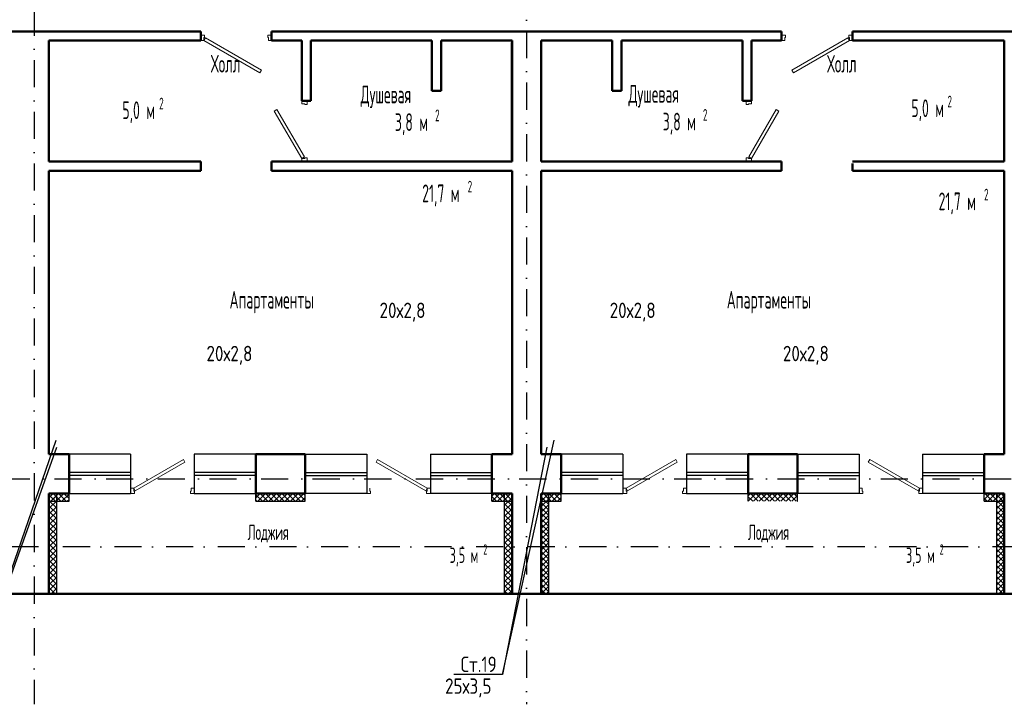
# Model space of a CAD drawing. Extents: x -1560602 to 321118, y -2308202 to -430103.
# Tile 33 of 104: x -1528714 to -1515934, y -2201571 to -2192684. Entities that reach past the tile are written whole.
import ezdxf
from ezdxf.enums import TextEntityAlignment as Align

# ---------------------------------------------------------------- set-up
doc = ezdxf.new("R2010")
doc.units = 0
doc.header["$MEASUREMENT"] = 0
doc.linetypes.add('Dot & Dashed', pattern=[670.277762, 352.777767, -176.388884, 0, -141.111112])
doc.linetypes.add('Штрихпунктирная', pattern=[0.670278, 0.352778, -0.176389, 0, -0.141111])
doc.layers.get('0').update_dxf_attribs({"color": 255, "linetype": 'CONTINUOUS'})
doc.layers.add('Двери', color=4, linetype='CONTINUOUS', lineweight=15)
doc.layers.add('стены', color=5, linetype='CONTINUOUS', lineweight=50)
for name, color, linetype in [('Оси', 253, 'Dot & Dashed'), ('отделка', 240, 'CONTINUOUS'), ('Текст', 7, 'CONTINUOUS'), ('Утеплитель', 6, 'CONTINUOUS')]:
    doc.layers.add(name, color=color, linetype=linetype)
doc.styles.get("Standard").update_dxf_attribs({"font": 'spds.shx', "width": 0.7, "height": 250})

msp = doc.modelspace()

# ---------------------------------------------------------------- linework, layer by layer
at = {"color": 0}
for p, q in [((-1529290, -2201185.6, 0), (-1528242.1, -2198142.8, 0)), ((-1522445.8, -2201185.6, 0), (-1521775.5, -2198140.7, 0)), ((-1528235.1, -2198237.4, 0), (-1529290, -2201185.6, 0)), ((-1521869.5, -2198234.6, 0), (-1522445.8, -2201185.6, 0)), ((-1522445.8, -2201185.6, 0), (-1523079.8, -2201185.6, 0))]:
    msp.add_line(p, q, dxfattribs=at)
at = {"layer": 'Двери', "color": 0, "linetype": 'Continuous'}
for p, q in [((-1526313.7, -2192885.9), (-1526363.7, -2192885.9)), ((-1526323.7, -2192955.9), (-1526323.7, -2192915.9)), ((-1526323.7, -2192915.9), (-1526313.7, -2192915.9)), ((-1526313.7, -2192915.9), (-1526313.7, -2192885.9)), ((-1525443.7, -2192885.9), (-1525493.7, -2192885.9)), ((-1525493.7, -2192885.9), (-1525493.7, -2192915.9)), ((-1525493.7, -2192915.9), (-1525483.7, -2192915.9)), ((-1525483.7, -2192915.9), (-1525483.7, -2192955.9)), ((-1518823.7, -2192885.9), (-1518773.7, -2192885.9)), ((-1518773.7, -2192915.9), (-1518783.7, -2192915.9)), ((-1518783.7, -2192915.9), (-1518783.7, -2192955.9)), ((-1518773.7, -2192885.9), (-1518773.7, -2192915.9)), ((-1517953.7, -2192915.9), (-1517953.7, -2192885.9)), ((-1517953.7, -2192885.9), (-1517903.7, -2192885.9)), ((-1517943.7, -2192915.9), (-1517953.7, -2192915.9)), ((-1517943.7, -2192955.9), (-1517943.7, -2192915.9)), ((-1526363.7, -2192955.9), (-1526323.7, -2192955.9)), ((-1526303.7, -2192921.2), (-1526323.7, -2192955.9)), ((-1526323.7, -2192955.9), (-1525596.3, -2193375.9)), ((-1525576.3, -2193341.2), (-1526303.7, -2192921.2)), ((-1525483.7, -2192955.9), (-1525443.7, -2192955.9)), ((-1518783.7, -2192955.9), (-1518823.7, -2192955.9)), ((-1518691.2, -2193341.2), (-1517963.7, -2192921.2)), ((-1517943.7, -2192955.9), (-1518671.2, -2193375.9)), ((-1517963.7, -2192921.2), (-1517943.7, -2192955.9)), ((-1517903.7, -2192955.9), (-1517943.7, -2192955.9)), ((-1525596.3, -2193375.9), (-1525576.3, -2193341.2)), ((-1518671.2, -2193375.9), (-1518691.2, -2193341.2)), ((-1525053.7, -2193775.9), (-1525053.7, -2193735.9)), ((-1525013.7, -2193775.9), (-1525053.7, -2193775.9)), ((-1525013.7, -2193785.9), (-1525013.7, -2193775.9)), ((-1524983.7, -2193785.9), (-1525013.7, -2193785.9)), ((-1524983.7, -2193735.9), (-1524983.7, -2193785.9)), ((-1519283.7, -2193735.9), (-1519283.7, -2193785.9)), ((-1519283.7, -2193785.9), (-1519253.7, -2193785.9)), ((-1519253.7, -2193785.9), (-1519253.7, -2193775.9)), ((-1519253.7, -2193775.9), (-1519213.7, -2193775.9)), ((-1519213.7, -2193775.9), (-1519213.7, -2193735.9)), ((-1525408.7, -2193871), (-1525374.1, -2193851)), ((-1525053.7, -2194485.9), (-1525408.7, -2193871)), ((-1525374.1, -2193851), (-1525019.1, -2194465.9)), ((-1518893.4, -2193851), (-1519248.4, -2194465.9)), ((-1519213.7, -2194485.9), (-1518858.7, -2193871)), ((-1518858.7, -2193871), (-1518893.4, -2193851)), ((-1525019.1, -2194465.9), (-1525053.7, -2194485.9)), ((-1525053.7, -2194525.9), (-1525053.7, -2194485.9)), ((-1525053.7, -2194485.9), (-1525013.7, -2194485.9)), ((-1525013.7, -2194485.9), (-1525013.7, -2194475.9)), ((-1525013.7, -2194475.9), (-1524983.7, -2194475.9)), ((-1524983.7, -2194475.9), (-1524983.7, -2194525.9)), ((-1519253.7, -2194475.9), (-1519283.7, -2194475.9)), ((-1519283.7, -2194475.9), (-1519283.7, -2194525.9)), ((-1519253.7, -2194485.9), (-1519253.7, -2194475.9)), ((-1519213.7, -2194485.9), (-1519253.7, -2194485.9)), ((-1519248.4, -2194465.9), (-1519213.7, -2194485.9)), ((-1519213.7, -2194525.9), (-1519213.7, -2194485.9)), ((-1527233.7, -2198766.2), (-1526588.5, -2198393.7)), ((-1526588.5, -2198393.7), (-1526568.5, -2198428.3)), ((-1524068.9, -2198393.7), (-1524088.9, -2198428.3)), ((-1523423.7, -2198766.2), (-1524068.9, -2198393.7)), ((-1520843.7, -2198766.2), (-1520198.5, -2198393.7)), ((-1520198.5, -2198393.7), (-1520178.5, -2198428.3)), ((-1517678.9, -2198393.7), (-1517698.9, -2198428.3)), ((-1517033.7, -2198766.2), (-1517678.9, -2198393.7)), ((-1526568.5, -2198428.3), (-1527213.7, -2198800.8)), ((-1524088.9, -2198428.3), (-1523443.7, -2198800.8)), ((-1520178.5, -2198428.3), (-1520823.7, -2198800.8)), ((-1517698.9, -2198428.3), (-1517053.7, -2198800.8)), ((-1527273.7, -2198766.2), (-1527233.7, -2198766.2)), ((-1527233.7, -2198766.2), (-1527233.7, -2198806.2)), ((-1527213.7, -2198800.8), (-1527233.7, -2198766.2)), ((-1526488.7, -2198806.2), (-1526488.7, -2198766.2)), ((-1526488.7, -2198766.2), (-1526448.7, -2198766.2)), ((-1524168.7, -2198806.2), (-1524168.7, -2198766.2)), ((-1523443.7, -2198800.8), (-1523423.7, -2198766.2)), ((-1523383.7, -2198766.2), (-1523423.7, -2198766.2)), ((-1523423.7, -2198766.2), (-1523423.7, -2198806.2)), ((-1520883.7, -2198766.2), (-1520843.7, -2198766.2)), ((-1520843.7, -2198766.2), (-1520843.7, -2198806.2)), ((-1520823.7, -2198800.8), (-1520843.7, -2198766.2)), ((-1520098.7, -2198806.2), (-1520098.7, -2198766.2)), ((-1520098.7, -2198766.2), (-1520058.7, -2198766.2)), ((-1517778.7, -2198766.2), (-1517818.7, -2198766.2)), ((-1517778.7, -2198806.2), (-1517778.7, -2198766.2)), ((-1517053.7, -2198800.8), (-1517033.7, -2198766.2)), ((-1516993.7, -2198766.2), (-1517033.7, -2198766.2)), ((-1517033.7, -2198766.2), (-1517033.7, -2198806.2)), ((-1527223.7, -2198836.2), (-1527273.7, -2198836.2)), ((-1527233.7, -2198806.2), (-1527223.7, -2198806.2)), ((-1527223.7, -2198806.2), (-1527223.7, -2198836.2)), ((-1526498.7, -2198836.2), (-1526498.7, -2198806.2)), ((-1526498.7, -2198806.2), (-1526488.7, -2198806.2)), ((-1526448.7, -2198836.2), (-1526498.7, -2198836.2)), ((-1524208.7, -2198836.2), (-1524158.7, -2198836.2)), ((-1524158.7, -2198806.2), (-1524168.7, -2198806.2)), ((-1524158.7, -2198836.2), (-1524158.7, -2198806.2)), ((-1523423.7, -2198806.2), (-1523433.7, -2198806.2)), ((-1523433.7, -2198806.2), (-1523433.7, -2198836.2)), ((-1523433.7, -2198836.2), (-1523383.7, -2198836.2)), ((-1520833.7, -2198836.2), (-1520883.7, -2198836.2)), ((-1520843.7, -2198806.2), (-1520833.7, -2198806.2)), ((-1520833.7, -2198806.2), (-1520833.7, -2198836.2)), ((-1520108.7, -2198836.2), (-1520108.7, -2198806.2)), ((-1520108.7, -2198806.2), (-1520098.7, -2198806.2)), ((-1520058.7, -2198836.2), (-1520108.7, -2198836.2)), ((-1517818.7, -2198836.2), (-1517768.7, -2198836.2)), ((-1517768.7, -2198806.2), (-1517778.7, -2198806.2)), ((-1517768.7, -2198836.2), (-1517768.7, -2198806.2)), ((-1517033.7, -2198806.2), (-1517043.7, -2198806.2)), ((-1517043.7, -2198806.2), (-1517043.7, -2198836.2)), ((-1517043.7, -2198836.2), (-1516993.7, -2198836.2))]:
    msp.add_line(p, q, dxfattribs=at)
at = {"layer": 'Оси', "color": 0, "linetype": 'Штрихпунктирная', "lineweight": -3, "ltscale": 1000}
for p, q in [((-1522133.7, -2186796.2), (-1522133.7, -2201571.1)), ((-1528523.7, -2187846.2), (-1528523.7, -2201571.1)), ((-1556419, -2198646.2), (-1501963.7, -2198646.2)), ((-1496963.7, -2199526.2), (-1556418.9, -2199526.2))]:
    msp.add_line(p, q, dxfattribs=at)
at = {"layer": 'отделка', "color": 0, "ltscale": 100}
for p, q in [((-1527273.7, -2198326.2), (-1528073.7, -2198326.2)), ((-1527273.7, -2198326.2), (-1527273.7, -2198836.2)), ((-1526448.7, -2198326.2), (-1526448.7, -2198836.2)), ((-1525648.7, -2198326.2), (-1526448.7, -2198326.2)), ((-1525008.7, -2198326.2), (-1524208.7, -2198326.2)), ((-1524208.7, -2198326.2), (-1524208.7, -2198836.2)), ((-1523383.7, -2198326.2), (-1523383.7, -2198836.2)), ((-1523383.7, -2198326.2), (-1522583.7, -2198326.2)), ((-1520883.7, -2198326.2), (-1521683.7, -2198326.2)), ((-1520883.7, -2198326.2), (-1520883.7, -2198836.2)), ((-1520058.7, -2198326.2), (-1520058.7, -2198836.2)), ((-1519258.7, -2198326.2), (-1520058.7, -2198326.2)), ((-1518618.7, -2198326.2), (-1517818.7, -2198326.2)), ((-1517818.7, -2198326.2), (-1517818.7, -2198836.2)), ((-1516993.7, -2198326.2), (-1516993.7, -2198836.2)), ((-1516993.7, -2198326.2), (-1516193.7, -2198326.2)), ((-1527273.7, -2198561.2), (-1528073.7, -2198561.2)), ((-1527273.7, -2198601.2), (-1528073.7, -2198601.2)), ((-1525648.7, -2198561.2), (-1526448.7, -2198561.2)), ((-1525648.7, -2198601.2), (-1526448.7, -2198601.2)), ((-1525008.7, -2198561.2), (-1524208.7, -2198561.2)), ((-1525008.7, -2198601.2), (-1524208.7, -2198601.2)), ((-1523383.7, -2198561.2), (-1522583.7, -2198561.2)), ((-1523383.7, -2198601.2), (-1522583.7, -2198601.2)), ((-1520883.7, -2198561.2), (-1521683.7, -2198561.2)), ((-1520883.7, -2198601.2), (-1521683.7, -2198601.2)), ((-1519258.7, -2198561.2), (-1520058.7, -2198561.2)), ((-1519258.7, -2198601.2), (-1520058.7, -2198601.2)), ((-1518618.7, -2198561.2), (-1517818.7, -2198561.2)), ((-1518618.7, -2198601.2), (-1517818.7, -2198601.2)), ((-1516993.7, -2198561.2), (-1516193.7, -2198561.2)), ((-1516993.7, -2198601.2), (-1516193.7, -2198601.2)), ((-1528073.7, -2198836.2), (-1527273.7, -2198836.2)), ((-1526448.7, -2198836.2), (-1525648.7, -2198836.2)), ((-1524208.7, -2198836.2), (-1525008.7, -2198836.2)), ((-1522583.7, -2198836.2), (-1523383.7, -2198836.2)), ((-1521683.7, -2198836.2), (-1520883.7, -2198836.2)), ((-1520058.7, -2198836.2), (-1519258.7, -2198836.2)), ((-1517818.7, -2198836.2), (-1518618.7, -2198836.2)), ((-1516193.7, -2198836.2), (-1516993.7, -2198836.2))]:
    msp.add_line(p, q, dxfattribs=at)
at = {"layer": 'стены', "color": 0, "linetype": 'Continuous'}
for p, q in [((-1528333.7, -2192835.9), (-1530683.7, -2192835.9)), ((-1526363.7, -2192835.9), (-1528333.7, -2192835.9)), ((-1521943.7, -2192835.9), (-1525443.7, -2192835.9)), ((-1518823.7, -2192835.9), (-1521943.7, -2192835.9)), ((-1515933.7, -2192835.9), (-1517903.7, -2192835.9)), ((-1513583.7, -2192835.9), (-1515933.7, -2192835.9)), ((-1528333.7, -2194525.9), (-1528333.7, -2192955.9)), ((-1528333.7, -2192955.9), (-1526363.7, -2192955.9)), ((-1525443.7, -2192955.9), (-1525053.7, -2192955.9)), ((-1525053.7, -2192955.9), (-1525053.7, -2193735.9)), ((-1524933.7, -2193735.9), (-1524933.7, -2192955.9)), ((-1524933.7, -2192955.9), (-1523363.7, -2192955.9)), ((-1523363.7, -2192955.9), (-1523363.7, -2193605.9)), ((-1523243.7, -2193605.9), (-1523243.7, -2192955.9)), ((-1523243.7, -2192955.9), (-1522323.7, -2192955.9)), ((-1523220.8, -2192955.9), (-1522346.8, -2192955.9)), ((-1522323.8, -2194502.9), (-1522323.8, -2192978.9)), ((-1522323.7, -2192955.9), (-1522323.7, -2194525.9)), ((-1521943.7, -2194525.9), (-1521943.7, -2192955.9)), ((-1521943.7, -2192955.9), (-1521023.7, -2192955.9)), ((-1521943.7, -2194502.9), (-1521943.7, -2192978.9)), ((-1521046.7, -2192955.9), (-1521920.7, -2192955.9)), ((-1521023.7, -2192955.9), (-1521023.7, -2193605.9)), ((-1520903.7, -2193605.9), (-1520903.7, -2192955.9)), ((-1520903.7, -2192955.9), (-1519333.7, -2192955.9)), ((-1519333.7, -2192955.9), (-1519333.7, -2193735.9)), ((-1519213.7, -2193735.9), (-1519213.7, -2192955.9)), ((-1519213.7, -2192955.9), (-1518823.7, -2192955.9)), ((-1517903.7, -2192955.9), (-1515933.7, -2192955.9)), ((-1515933.7, -2192955.9), (-1515933.7, -2194525.9)), ((-1523363.7, -2193605.9), (-1523243.7, -2193605.9)), ((-1521023.7, -2193605.9), (-1520903.7, -2193605.9)), ((-1526363.7, -2194525.9), (-1528333.7, -2194525.9)), ((-1526363.7, -2194550.9), (-1526363.7, -2194525.9)), ((-1526363.7, -2194550.9), (-1526363.7, -2194645.9)), ((-1524933.7, -2194525.9), (-1525443.7, -2194525.9)), ((-1525443.7, -2194525.9), (-1525443.7, -2194645.9)), ((-1525443.7, -2194525.9), (-1525443.7, -2194525.9)), ((-1522323.7, -2194525.9), (-1524933.7, -2194525.9)), ((-1519333.7, -2194525.9), (-1521943.7, -2194525.9)), ((-1518823.7, -2194525.9), (-1519333.7, -2194525.9)), ((-1518823.7, -2194550.9), (-1518823.7, -2194525.9)), ((-1518823.7, -2194550.9), (-1518823.7, -2194645.9)), ((-1515933.7, -2194525.9), (-1517903.7, -2194525.9)), ((-1517903.7, -2194550.9), (-1517903.7, -2194645.9)), ((-1528333.7, -2198326.2), (-1528333.7, -2194645.9)), ((-1528333.7, -2194645.9), (-1526363.7, -2194645.9)), ((-1525443.7, -2194645.9), (-1522323.7, -2194645.9)), ((-1522323.7, -2194645.9), (-1522323.7, -2198326.2)), ((-1521943.7, -2198326.2), (-1521943.7, -2194645.9)), ((-1521943.7, -2194645.9), (-1518823.7, -2194645.9)), ((-1517903.7, -2194645.9), (-1515933.7, -2194645.9)), ((-1515933.7, -2194645.9), (-1515933.7, -2198326.2)), ((-1528073.7, -2198326.2), (-1528333.7, -2198326.2)), ((-1528073.7, -2198766.2), (-1528073.7, -2198326.2)), ((-1525648.7, -2198766.2), (-1525648.7, -2198326.2)), ((-1525008.7, -2198326.2), (-1525648.7, -2198326.2)), ((-1525008.7, -2198766.2), (-1525008.7, -2198326.2)), ((-1522583.7, -2198766.2), (-1522583.7, -2198326.2)), ((-1522323.7, -2198326.2), (-1522583.7, -2198326.2)), ((-1521683.7, -2198326.2), (-1521943.7, -2198326.2)), ((-1521683.7, -2198766.2), (-1521683.7, -2198326.2)), ((-1519258.7, -2198766.2), (-1519258.7, -2198326.2)), ((-1518618.7, -2198326.2), (-1519258.7, -2198326.2)), ((-1518618.7, -2198766.2), (-1518618.7, -2198326.2)), ((-1516193.7, -2198766.2), (-1516193.7, -2198326.2)), ((-1515933.7, -2198326.2), (-1516193.7, -2198326.2)), ((-1528073.7, -2198836.2), (-1528073.7, -2198766.2)), ((-1528073.7, -2198836.2), (-1528073.7, -2198766.2)), ((-1525648.7, -2198836.2), (-1525648.7, -2198766.2)), ((-1525648.7, -2198836.2), (-1525648.7, -2198766.2)), ((-1525008.7, -2198836.2), (-1525008.7, -2198766.2)), ((-1525008.7, -2198836.2), (-1525008.7, -2198766.2)), ((-1522583.7, -2198836.2), (-1522583.7, -2198766.2)), ((-1522583.7, -2198836.2), (-1522583.7, -2198766.2)), ((-1521683.7, -2198836.2), (-1521683.7, -2198766.2)), ((-1521683.7, -2198836.2), (-1521683.7, -2198766.2)), ((-1519258.7, -2198836.2), (-1519258.7, -2198766.2)), ((-1519258.7, -2198836.2), (-1519258.7, -2198766.2)), ((-1518618.7, -2198836.2), (-1518618.7, -2198766.2)), ((-1518618.7, -2198836.2), (-1518618.7, -2198766.2)), ((-1516193.7, -2198836.2), (-1516193.7, -2198766.2)), ((-1516193.7, -2198836.2), (-1516193.7, -2198766.2)), ((-1528333.7, -2198836.2), (-1528333.7, -2200136.2)), ((-1528333.7, -2198836.2), (-1528073.7, -2198836.2)), ((-1525648.7, -2198836.2), (-1525008.7, -2198836.2)), ((-1522583.7, -2198836.2), (-1522323.7, -2198836.2)), ((-1522323.7, -2198836.2), (-1522323.7, -2200136.2)), ((-1522323.7, -2198836.2), (-1522323.7, -2198836.2)), ((-1521943.7, -2198836.2), (-1521943.7, -2200136.2)), ((-1521943.7, -2198836.2), (-1521683.7, -2198836.2)), ((-1521943.7, -2198836.2), (-1521943.7, -2198836.2)), ((-1519258.7, -2198836.2), (-1518618.7, -2198836.2)), ((-1516193.7, -2198836.2), (-1515933.7, -2198836.2)), ((-1515933.7, -2198836.2), (-1515933.7, -2200136.2)), ((-1515933.7, -2198836.2), (-1515933.7, -2198836.2)), ((-1528813.7, -2200136.2), (-1528233.7, -2200136.2)), ((-1522423.7, -2200136.2), (-1528233.7, -2200136.2)), ((-1522423.7, -2200136.2), (-1521843.7, -2200136.2)), ((-1516033.7, -2200136.2), (-1521843.7, -2200136.2)), ((-1516033.7, -2200136.2), (-1515453.7, -2200136.2))]:
    msp.add_line(p, q, dxfattribs=at)
at = {"layer": 'стены', "color": 0, "ltscale": 100}
for p, q in [((-1526363.7, -2192835.9), (-1526363.7, -2192955.9)), ((-1525443.7, -2192835.9), (-1525443.7, -2192955.9)), ((-1518823.7, -2192835.9), (-1518823.7, -2192955.9)), ((-1517903.7, -2192835.9), (-1517903.7, -2192955.9)), ((-1525053.7, -2193735.9), (-1524933.7, -2193735.9)), ((-1519333.7, -2193735.5), (-1519213.7, -2193735.5)), ((-1525053.7, -2194525.9), (-1524933.7, -2194525.9))]:
    msp.add_line(p, q, dxfattribs=at)
at = {"layer": 'Утеплитель', "color": 0, "linetype": 'Continuous'}
for p, q in [((-1528333.7, -2198889.8), (-1528280.1, -2198836.2)), ((-1528333.7, -2198889.8), (-1528280.1, -2198836.2)), ((-1528250.8, -2198936.2), (-1528333.7, -2198853.3)), ((-1528233.7, -2198953.3), (-1528333.7, -2198853.3)), ((-1528333.7, -2198960.5), (-1528233.7, -2198860.5)), ((-1528321.5, -2198936.2), (-1528333.7, -2198924)), ((-1528233.7, -2199024), (-1528333.7, -2198924)), ((-1528309.4, -2198936.2), (-1528209.4, -2198836.2)), ((-1528180.1, -2198936.2), (-1528280.1, -2198836.2)), ((-1528233.7, -2198882.6), (-1528280.1, -2198836.2)), ((-1528238.7, -2198936.2), (-1528138.7, -2198836.2)), ((-1528233.7, -2200136.2), (-1528233.7, -2198836.2)), ((-1528109.4, -2198936.2), (-1528209.4, -2198836.2)), ((-1528168, -2198936.2), (-1528073.7, -2198841.9)), ((-1528073.7, -2198901.2), (-1528138.7, -2198836.2)), ((-1528097.3, -2198936.2), (-1528073.7, -2198912.7)), ((-1528073.7, -2198936.2), (-1528073.7, -2198836.2)), ((-1525648.7, -2198936.2), (-1525648.7, -2198836.2)), ((-1525648.7, -2198891.8), (-1525593.1, -2198836.2)), ((-1525563.8, -2198936.2), (-1525648.7, -2198851.3)), ((-1525634.5, -2198936.2), (-1525648.7, -2198922)), ((-1525622.4, -2198936.2), (-1525522.4, -2198836.2)), ((-1525493.1, -2198936.2), (-1525593.1, -2198836.2)), ((-1525551.7, -2198936.2), (-1525451.7, -2198836.2)), ((-1525422.4, -2198936.2), (-1525522.4, -2198836.2)), ((-1525481, -2198936.2), (-1525381, -2198836.2)), ((-1525351.7, -2198936.2), (-1525451.7, -2198836.2)), ((-1525410.3, -2198936.2), (-1525310.3, -2198836.2)), ((-1525281, -2198936.2), (-1525381, -2198836.2)), ((-1525339.6, -2198936.2), (-1525239.6, -2198836.2)), ((-1525210.3, -2198936.2), (-1525310.3, -2198836.2)), ((-1525268.9, -2198936.2), (-1525168.9, -2198836.2)), ((-1525139.6, -2198936.2), (-1525239.6, -2198836.2)), ((-1525198.1, -2198936.2), (-1525098.1, -2198836.2)), ((-1525068.9, -2198936.2), (-1525168.9, -2198836.2)), ((-1525127.4, -2198936.2), (-1525027.4, -2198836.2)), ((-1525008.7, -2198925.6), (-1525098.1, -2198836.2)), ((-1525056.7, -2198936.2), (-1525008.7, -2198888.2)), ((-1525008.7, -2198854.9), (-1525027.4, -2198836.2)), ((-1525008.7, -2198936.2), (-1525008.7, -2198836.2)), ((-1522583.7, -2198936.2), (-1522583.7, -2198836.2)), ((-1522583.7, -2198867.4), (-1522552.6, -2198836.2)), ((-1522523.3, -2198936.2), (-1522583.7, -2198875.7)), ((-1522581.9, -2198936.2), (-1522481.9, -2198836.2)), ((-1522452.6, -2198936.2), (-1522552.6, -2198836.2)), ((-1522511.1, -2198936.2), (-1522411.1, -2198836.2)), ((-1522381.9, -2198936.2), (-1522481.9, -2198836.2)), ((-1522440.4, -2198936.2), (-1522340.4, -2198836.2)), ((-1522423.7, -2198836.2), (-1522423.7, -2200136.2)), ((-1522423.7, -2198848.8), (-1522411.1, -2198836.2)), ((-1522423.7, -2198919.5), (-1522340.4, -2198836.2)), ((-1522423.7, -2198990.2), (-1522323.7, -2198890.2)), ((-1522323.7, -2198994.3), (-1522423.7, -2198894.3)), ((-1522323.7, -2198923.6), (-1522411.1, -2198836.2)), ((-1522323.7, -2198923.6), (-1522411.1, -2198836.2)), ((-1522369.7, -2198936.2), (-1522323.7, -2198890.2)), ((-1522323.7, -2198852.9), (-1522340.4, -2198836.2)), ((-1522323.7, -2198852.9), (-1522340.4, -2198836.2)), ((-1521943.7, -2198863.8), (-1521916.2, -2198836.2)), ((-1521943.7, -2198934.5), (-1521845.5, -2198836.2)), ((-1521943.7, -2198863.8), (-1521916.2, -2198836.2)), ((-1521943.7, -2198934.5), (-1521845.5, -2198836.2)), ((-1521886.9, -2198936.2), (-1521943.7, -2198879.3)), ((-1521843.7, -2198979.3), (-1521943.7, -2198879.3)), ((-1521943.7, -2199005.2), (-1521843.7, -2198905.2)), ((-1521816.2, -2198936.2), (-1521916.2, -2198836.2)), ((-1521843.7, -2198908.6), (-1521916.2, -2198836.2)), ((-1521874.7, -2198936.2), (-1521774.7, -2198836.2)), ((-1521745.5, -2198936.2), (-1521845.5, -2198836.2)), ((-1521843.7, -2198837.9), (-1521845.5, -2198836.2)), ((-1521843.7, -2200136.2), (-1521843.7, -2198836.2)), ((-1521804, -2198936.2), (-1521704, -2198836.2)), ((-1521683.7, -2198927.2), (-1521774.7, -2198836.2)), ((-1521733.3, -2198936.2), (-1521683.7, -2198886.6)), ((-1521683.7, -2198856.5), (-1521704, -2198836.2)), ((-1521683.7, -2198936.2), (-1521683.7, -2198836.2)), ((-1519258.7, -2198936.2), (-1519258.7, -2198836.2)), ((-1519258.7, -2198865.8), (-1519229.2, -2198836.2)), ((-1519199.9, -2198936.2), (-1519258.7, -2198877.3)), ((-1519258.4, -2198936.2), (-1519158.4, -2198836.2)), ((-1519129.2, -2198936.2), (-1519229.2, -2198836.2)), ((-1519187.7, -2198936.2), (-1519087.7, -2198836.2)), ((-1519058.4, -2198936.2), (-1519158.4, -2198836.2)), ((-1519117, -2198936.2), (-1519017, -2198836.2)), ((-1518987.7, -2198936.2), (-1519087.7, -2198836.2)), ((-1519046.3, -2198936.2), (-1518946.3, -2198836.2)), ((-1518917, -2198936.2), (-1519017, -2198836.2)), ((-1518975.6, -2198936.2), (-1518875.6, -2198836.2)), ((-1518846.3, -2198936.2), (-1518946.3, -2198836.2)), ((-1518904.9, -2198936.2), (-1518804.9, -2198836.2)), ((-1518775.6, -2198936.2), (-1518875.6, -2198836.2)), ((-1518834.2, -2198936.2), (-1518734.2, -2198836.2)), ((-1518704.9, -2198936.2), (-1518804.9, -2198836.2)), ((-1518763.5, -2198936.2), (-1518663.5, -2198836.2)), ((-1518634.2, -2198936.2), (-1518734.2, -2198836.2)), ((-1518692.8, -2198936.2), (-1518618.7, -2198862.2)), ((-1518618.7, -2198880.9), (-1518663.5, -2198836.2)), ((-1518618.7, -2198936.2), (-1518618.7, -2198836.2)), ((-1516193.7, -2198936.2), (-1516193.7, -2198836.2)), ((-1516193.7, -2198841.3), (-1516188.6, -2198836.2)), ((-1516193.7, -2198912.1), (-1516117.9, -2198836.2)), ((-1516159.3, -2198936.2), (-1516193.7, -2198901.8)), ((-1516088.6, -2198936.2), (-1516188.6, -2198836.2)), ((-1516147.2, -2198936.2), (-1516047.2, -2198836.2)), ((-1516017.9, -2198936.2), (-1516117.9, -2198836.2)), ((-1516076.5, -2198936.2), (-1515976.5, -2198836.2)), ((-1515947.2, -2198936.2), (-1516047.2, -2198836.2)), ((-1516033.7, -2198836.2), (-1516033.7, -2200136.2)), ((-1516033.7, -2198893.5), (-1515976.5, -2198836.2)), ((-1515933.7, -2198949.7), (-1516033.7, -2198849.7)), ((-1516033.7, -2198964.2), (-1515933.7, -2198864.2)), ((-1515933.7, -2199020.4), (-1516033.7, -2198920.4)), ((-1516005.8, -2198936.2), (-1515933.7, -2198864.2)), ((-1515933.7, -2198878.9), (-1515976.5, -2198836.2)), ((-1515933.7, -2198878.9), (-1515976.5, -2198836.2)), ((-1528333.7, -2199031.2), (-1528233.7, -2198931.2)), ((-1528333.7, -2198936.2), (-1528073.7, -2198936.2)), ((-1528233.7, -2199094.7), (-1528333.7, -2198994.7)), ((-1528333.7, -2199101.9), (-1528233.7, -2199001.9)), ((-1525648.7, -2198936.2), (-1525008.7, -2198936.2)), ((-1522583.7, -2198936.2), (-1522323.7, -2198936.2)), ((-1522423.7, -2199060.9), (-1522323.7, -2198960.9)), ((-1522323.7, -2199065), (-1522423.7, -2198965)), ((-1522423.7, -2199131.6), (-1522323.7, -2199031.6)), ((-1522323.7, -2199135.7), (-1522423.7, -2199035.7)), ((-1521943.7, -2198936.2), (-1521683.7, -2198936.2)), ((-1521843.7, -2199050.1), (-1521943.7, -2198950.1)), ((-1521943.7, -2199075.9), (-1521843.7, -2198975.9)), ((-1521843.7, -2199120.8), (-1521943.7, -2199020.8)), ((-1521943.7, -2199146.6), (-1521843.7, -2199046.6)), ((-1518622.1, -2198936.2), (-1518618.7, -2198932.9)), ((-1516193.7, -2198936.2), (-1515933.7, -2198936.2)), ((-1516033.7, -2199034.9), (-1515933.7, -2198934.9)), ((-1515933.7, -2199091.1), (-1516033.7, -2198991.1)), ((-1516033.7, -2199105.6), (-1515933.7, -2199005.6)), ((-1515935, -2198936.2), (-1515933.7, -2198934.9)), ((-1528233.7, -2199165.4), (-1528333.7, -2199065.4)), ((-1528333.7, -2199172.7), (-1528233.7, -2199072.7)), ((-1528233.7, -2199236.2), (-1528333.7, -2199136.2)), ((-1528333.7, -2199243.4), (-1528233.7, -2199143.4)), ((-1522423.7, -2199202.4), (-1522323.7, -2199102.4)), ((-1522323.7, -2199206.5), (-1522423.7, -2199106.5)), ((-1522423.7, -2199273.1), (-1522323.7, -2199173.1)), ((-1522323.7, -2199277.2), (-1522423.7, -2199177.2)), ((-1521843.7, -2199191.5), (-1521943.7, -2199091.5)), ((-1521943.7, -2199217.3), (-1521843.7, -2199117.3)), ((-1521843.7, -2199262.2), (-1521943.7, -2199162.2)), ((-1515933.7, -2199161.8), (-1516033.7, -2199061.8)), ((-1516033.7, -2199176.3), (-1515933.7, -2199076.3)), ((-1515933.7, -2199232.5), (-1516033.7, -2199132.5)), ((-1516033.7, -2199247), (-1515933.7, -2199147)), ((-1528233.7, -2199306.9), (-1528333.7, -2199206.9)), ((-1528333.7, -2199314.1), (-1528233.7, -2199214.1)), ((-1528233.7, -2199377.6), (-1528333.7, -2199277.6)), ((-1528333.7, -2199384.8), (-1528233.7, -2199284.8)), ((-1522423.7, -2199343.8), (-1522323.7, -2199243.8)), ((-1522323.7, -2199347.9), (-1522423.7, -2199247.9)), ((-1521943.7, -2199288), (-1521843.7, -2199188)), ((-1521843.7, -2199332.9), (-1521943.7, -2199232.9)), ((-1521943.7, -2199358.7), (-1521843.7, -2199258.7)), ((-1521843.7, -2199403.6), (-1521943.7, -2199303.6)), ((-1515933.7, -2199303.2), (-1516033.7, -2199203.2)), ((-1516033.7, -2199317.7), (-1515933.7, -2199217.7)), ((-1515933.7, -2199373.9), (-1516033.7, -2199273.9)), ((-1516033.7, -2199388.4), (-1515933.7, -2199288.4)), ((-1528233.7, -2199448.3), (-1528333.7, -2199348.3)), ((-1528333.7, -2199455.5), (-1528233.7, -2199355.5)), ((-1528233.7, -2199519), (-1528333.7, -2199419)), ((-1528333.7, -2199526.2), (-1528233.7, -2199426.2)), ((-1522423.7, -2199414.5), (-1522323.7, -2199314.5)), ((-1522323.7, -2199418.6), (-1522423.7, -2199318.6)), ((-1522423.7, -2199485.2), (-1522323.7, -2199385.2)), ((-1522323.7, -2199489.3), (-1522423.7, -2199389.3)), ((-1521943.7, -2199429.5), (-1521843.7, -2199329.5)), ((-1521843.7, -2199474.3), (-1521943.7, -2199374.3)), ((-1521943.7, -2199500.2), (-1521843.7, -2199400.2)), ((-1515933.7, -2199444.6), (-1516033.7, -2199344.6)), ((-1516033.7, -2199459.2), (-1515933.7, -2199359.2)), ((-1515933.7, -2199515.3), (-1516033.7, -2199415.3)), ((-1516033.7, -2199529.9), (-1515933.7, -2199429.9)), ((-1528233.7, -2199589.7), (-1528333.7, -2199489.7)), ((-1528333.7, -2199596.9), (-1528233.7, -2199496.9)), ((-1528233.7, -2199660.4), (-1528333.7, -2199560.4)), ((-1522423.7, -2199555.9), (-1522323.7, -2199455.9)), ((-1522323.7, -2199560), (-1522423.7, -2199460)), ((-1522423.7, -2199626.6), (-1522323.7, -2199526.6)), ((-1522323.7, -2199630.7), (-1522423.7, -2199530.7)), ((-1521843.7, -2199545), (-1521943.7, -2199445)), ((-1521943.7, -2199570.9), (-1521843.7, -2199470.9)), ((-1521843.7, -2199615.7), (-1521943.7, -2199515.7)), ((-1521943.7, -2199641.6), (-1521843.7, -2199541.6)), ((-1515933.7, -2199586), (-1516033.7, -2199486)), ((-1516033.7, -2199600.6), (-1515933.7, -2199500.6)), ((-1515933.7, -2199656.8), (-1516033.7, -2199556.8)), ((-1528333.7, -2199667.6), (-1528233.7, -2199567.6)), ((-1528233.7, -2199731.1), (-1528333.7, -2199631.1)), ((-1528333.7, -2199738.3), (-1528233.7, -2199638.3)), ((-1522423.7, -2199697.3), (-1522323.7, -2199597.3)), ((-1522323.7, -2199701.4), (-1522423.7, -2199601.4)), ((-1522423.7, -2199768), (-1522323.7, -2199668)), ((-1522323.7, -2199772.1), (-1522423.7, -2199672.1)), ((-1521843.7, -2199686.5), (-1521943.7, -2199586.5)), ((-1521943.7, -2199712.3), (-1521843.7, -2199612.3)), ((-1521843.7, -2199757.2), (-1521943.7, -2199657.2)), ((-1521943.7, -2199783), (-1521843.7, -2199683)), ((-1516033.7, -2199671.3), (-1515933.7, -2199571.3)), ((-1515933.7, -2199727.5), (-1516033.7, -2199627.5)), ((-1516033.7, -2199742), (-1515933.7, -2199642)), ((-1528233.7, -2199801.8), (-1528333.7, -2199701.8)), ((-1528333.7, -2199809.1), (-1528233.7, -2199709.1)), ((-1528233.7, -2199872.5), (-1528333.7, -2199772.5)), ((-1528333.7, -2199879.8), (-1528233.7, -2199779.8)), ((-1522423.7, -2199838.7), (-1522323.7, -2199738.7)), ((-1522323.7, -2199842.9), (-1522423.7, -2199742.9)), ((-1522423.7, -2199909.5), (-1522323.7, -2199809.5)), ((-1522323.7, -2199913.6), (-1522423.7, -2199813.6)), ((-1521843.7, -2199827.9), (-1521943.7, -2199727.9)), ((-1521943.7, -2199853.7), (-1521843.7, -2199753.7)), ((-1521843.7, -2199898.6), (-1521943.7, -2199798.6)), ((-1515933.7, -2199798.2), (-1516033.7, -2199698.2)), ((-1516033.7, -2199812.7), (-1515933.7, -2199712.7)), ((-1515933.7, -2199868.9), (-1516033.7, -2199768.9)), ((-1516033.7, -2199883.4), (-1515933.7, -2199783.4)), ((-1528233.7, -2199943.3), (-1528333.7, -2199843.3)), ((-1528333.7, -2199950.5), (-1528233.7, -2199850.5)), ((-1528233.7, -2200014), (-1528333.7, -2199914)), ((-1528333.7, -2200021.2), (-1528233.7, -2199921.2)), ((-1522423.7, -2199980.2), (-1522323.7, -2199880.2)), ((-1522323.7, -2199984.3), (-1522423.7, -2199884.3)), ((-1521943.7, -2199924.4), (-1521843.7, -2199824.4)), ((-1521843.7, -2199969.3), (-1521943.7, -2199869.3)), ((-1521943.7, -2199995.1), (-1521843.7, -2199895.1)), ((-1521843.7, -2200040), (-1521943.7, -2199940)), ((-1515933.7, -2199939.6), (-1516033.7, -2199839.6)), ((-1516033.7, -2199954.1), (-1515933.7, -2199854.1)), ((-1515933.7, -2200010.3), (-1516033.7, -2199910.3)), ((-1516033.7, -2200024.8), (-1515933.7, -2199924.8)), ((-1528233.7, -2200084.7), (-1528333.7, -2199984.7)), ((-1528333.7, -2200091.9), (-1528233.7, -2199991.9)), ((-1528252.9, -2200136.2), (-1528333.7, -2200055.4)), ((-1528307.3, -2200136.2), (-1528233.7, -2200062.6)), ((-1522423.7, -2200050.9), (-1522323.7, -2199950.9)), ((-1522323.7, -2200055), (-1522423.7, -2199955)), ((-1522423.7, -2200121.6), (-1522323.7, -2200021.6)), ((-1522323.7, -2200125.7), (-1522423.7, -2200025.7)), ((-1521943.7, -2200065.9), (-1521843.7, -2199965.9)), ((-1521843.7, -2200110.7), (-1521943.7, -2200010.7)), ((-1521943.4, -2200136.2), (-1521843.7, -2200036.6)), ((-1515933.7, -2200081), (-1516033.7, -2199981)), ((-1516033.7, -2200095.6), (-1515933.7, -2199995.6)), ((-1515949.3, -2200136.2), (-1516033.7, -2200051.7)), ((-1516003.7, -2200136.2), (-1515933.7, -2200066.3)), ((-1528323.6, -2200136.2), (-1528333.7, -2200126.1)), ((-1528236.6, -2200136.2), (-1528233.7, -2200133.3)), ((-1522383.9, -2200136.2), (-1522423.7, -2200096.4)), ((-1522367.6, -2200136.2), (-1522323.7, -2200092.3)), ((-1521889, -2200136.2), (-1521943.7, -2200081.4)), ((-1521872.7, -2200136.2), (-1521843.7, -2200107.3)), ((-1516020, -2200136.2), (-1516033.7, -2200122.4))]:
    msp.add_line(p, q, dxfattribs=at)

# ---------------------------------------------------------------- texts
at = {"color": 0}
for s, p in [('20х2,8', (-1524043.2, -2196556.9)), ('20х2,8', (-1521055.8, -2196556.9)), ('20х2,8', (-1526289.7, -2197117.7)), ('20х2,8', (-1518807.7, -2197117.7)), ('25х3,5', (-1523192.9, -2201435))]:
    msp.add_text(s, height=200, dxfattribs=at).set_placement(p)
msp.add_text('Ст.19', height=200, dxfattribs=at).set_placement((-1522755.4, -2201051.9, 0), align=Align.MIDDLE_CENTER)
at = {"layer": 'Текст', "color": 0, "linetype": 'Continuous', "width": 0.7}
for s, height, p in [('Холл', 230, (-1526231.2, -2193370.6)), ('Холл', 230, (-1518232.8, -2193370.6)), ('Душевая', 230, (-1524288.5, -2193769.1)), ('Душевая', 230, (-1520812, -2193762.5)), ('2', 151.8, (-1516671.2, -2193822.4)), ('5,0 м', 230, (-1527381.4, -2193974.5)), ('2', 151.8, (-1526903.3, -2193848)), ('5,0 м', 230, (-1517140.8, -2193948.9)), ('3,8 м', 230, (-1523843.6, -2194128.9)), ('2', 151.8, (-1523321.6, -2194002.4)), ('3,8 м', 230, (-1520367.1, -2194122.3)), ('2', 151.8, (-1519845.1, -2193995.8)), ('21,7 м', 230, (-1523490, -2195053.3)), ('2', 151.8, (-1522899.2, -2194926.8)), ('21,7 м', 230, (-1516787, -2195157.2)), ('2', 151.8, (-1516196.3, -2195030.7)), ('Апартаменты', 230, (-1525989.3, -2196433.8)), ('Апартаменты', 230, (-1519536.3, -2196433.8)), ('Лоджия', 200, (-1525755.3, -2199438.6)), ('Лоджия', 200, (-1519260.7, -2199438.6)), ('3,5 м', 200, (-1523132.4, -2199736.5)), ('2', 132, (-1522696.4, -2199626.5)), ('3,5 м', 200, (-1517208.8, -2199736.5)), ('2', 132, (-1516772.8, -2199626.5))]:
    msp.add_text(s, height=height, dxfattribs=at).set_placement(p)

doc.saveas('drawing.dxf')
